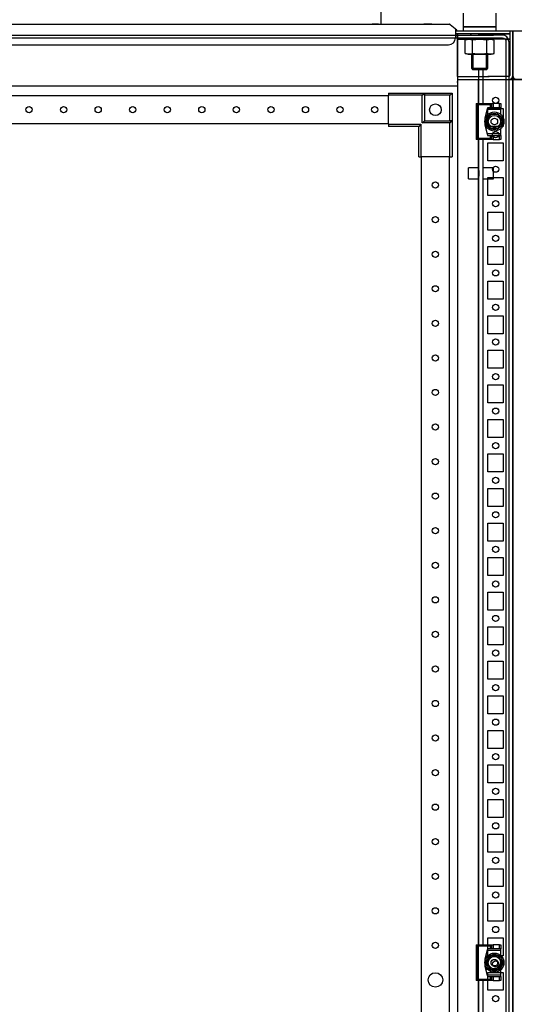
# Model space of a CAD drawing. Header units: inches. Extents: x 614 to 6314, y 704 to 4696.
# Tile 57 of 78: x 3690 to 4048, y 2650 to 3362. Entities that reach past the tile are written whole.
import ezdxf

# ---------------------------------------------------------------- set-up
doc = ezdxf.new("R2010")
doc.units = ezdxf.units.IN
doc.header["$MEASUREMENT"] = 0
doc.layers.add('HANDLE_ROTARY', color=7, linetype='Continuous')
doc.styles.get("Standard").update_dxf_attribs({"font": 'ARIALN.TTF'})
doc.dimstyles.get("Standard").update_dxf_attribs({"dimtxt": 25, "dimasz": 20, "dimexe": 5, "dimexo": 5, "dimgap": 10, "dimtad": 0, "dimtih": 1, "dimtoh": 1, "dimzin": 0, "dimdsep": 46, "dimtxsty": 'Standard', "dimcen": 10, "dimadec": 0, "dimazin": 0, "dimtfac": 1, "dimtofl": 0, "dimtmove": 0, "dimatfit": 3, "dimfxl": 1, "dimtolj": 1, "dimtzin": 0, "dimarcsym": 0})

# ---------------------------------------------------------------- blocks, each defined once
blk = doc.blocks.new('ENCL_FRONT')
for p, q in [((364, 2114.5), (364, 2104.5)), ((388, 2104.5), (388, 2114.5)), ((-400, 2069.49), (-400, 2101.5)), ((-400, 2101.5), (-358.5, 2101.5)), ((-353.73, 2106.5), (353.36, 2106.5)), ((-353.73, 2106.5), (354.09, 2106.5)), ((302.72, 2106.5), (298.28, 2106.5)), ((341.5, 2106.5), (335.5, 2106.5)), ((354.73, 2106.27), (359.36, 2102.39)), ((358.5, 2102.97), (358.5, 2096.5)), ((358.71, 2101.62), (358.5, 2101.8)), ((358.5, 2101.5), (359.85, 2101.5)), ((358.5, 2101.5), (360, 2101.5)), ((359.36, 2102.39), (358.71, 2101.62)), ((360, 2101.5), (400, 2101.5)), ((388, 2104.5), (364, 2104.5)), ((364, 2104.5), (388, 2104.5)), ((364, 2104.5), (364, 2101.5)), ((382.25, 2104.5), (369.75, 2104.5)), ((382, 2104.5), (370, 2104.5)), ((371.07, 2104.5), (380.93, 2104.5)), ((388, 2101.5), (388, 2104.5)), ((397.9, 2101.5), (397.9, 2069.3)), ((400, 2101.5), (400, 2066.5)), ((-400, 2098.5), (-400, 2098.5)), ((-400, 2098.5), (-400, 2066.5)), ((359.85, 2099.5), (358.5, 2099.5)), ((360, 2099.5), (358.5, 2099.5)), ((375, 2099.5), (358.5, 2099.5)), ((359.85, 2099.5), (359.85, 2099.5)), ((360, 2099.5), (360, 2069.18)), ((382.92, 2099.5), (360, 2099.5)), ((360, 2068.5), (360, 2098.9)), ((360.01, 2098.9), (360, 2098.9)), ((360, 2095.5), (375, 2095.5)), ((360.03, 2098.9), (360.01, 2098.9)), ((367.7, 2095.5), (365.61, 2094.94)), ((365.61, 2085.26), (365.61, 2094.94)), ((384.3, 2095.5), (367.7, 2095.5)), ((369, 2099.5), (370, 2099.5)), ((369.5, 2099.5), (370, 2099.5)), ((370, 2095.5), (369.5, 2095.5)), ((370, 2095.5), (382, 2095.5)), ((370.8, 2085.26), (370.8, 2094.94)), ((375, 2099.5), (383, 2099.5)), ((383, 2095.5), (375, 2095.5)), ((381.2, 2085.26), (381.2, 2094.94)), ((382, 2099.5), (383, 2099.5)), ((382, 2099.5), (382.5, 2099.5)), ((382.5, 2095.5), (382, 2095.5)), ((397.9, 2099.5), (382.92, 2099.5)), ((383, 2099.5), (397, 2099.5)), ((397.9, 2095.5), (383, 2095.5)), ((386.39, 2094.94), (384.3, 2095.5)), ((386.39, 2085.26), (386.39, 2094.94)), ((396.7, 2099.5), (395.5, 2099.5)), ((395.5, 2095.5), (397.5, 2095.5)), ((396.7, 2099.5), (397, 2099.5)), ((397, 2099.5), (397.9, 2099.5)), ((397.5, 2095.5), (397, 2095.5)), ((397.5, 2099.5), (397.5, 2099.5)), ((397.9, 2098.51), (397.94, 2098.51)), ((397.94, 2098.51), (397.97, 2098.51)), ((397.97, 2098.51), (397.99, 2098.51)), ((397.99, 2098.51), (398, 2098.51)), ((-353.5, 2091.5), (353.5, 2091.5)), ((365.61, 2085.26), (367.7, 2084.7)), ((367.7, 2084.7), (384.3, 2084.7)), ((370, 2084.7), (382, 2084.7)), ((370, 2084.7), (370, 2074.57)), ((371.07, 2084.7), (371.07, 2073.5)), ((380.93, 2073.5), (380.93, 2084.7)), ((382, 2074.57), (382, 2084.7)), ((384.3, 2084.7), (386.39, 2085.26)), ((370, 2074.57), (382, 2074.57)), ((370, 2074.57), (371.07, 2073.5)), ((380.93, 2073.5), (371.07, 2073.5)), ((380.93, 2073.5), (382, 2074.57)), ((-400, 2066.5), (-400, 171.5)), ((-375, 2066.5), (-400, 2066.5)), ((-400, 2066.5), (-385.25, 2066.5)), ((360, 2068.5), (360, 2061.57)), ((360, 2068.5), (382.92, 2068.5)), ((360, 2066.5), (400, 2066.5)), ((360, 2065.73), (360, 2065.17)), ((375, 2066.5), (375, 171.5)), ((375, 2066.5), (400, 2066.5)), ((397.1, 2068.5), (382, 2068.5)), ((393, 2068.5), (382, 2068.5)), ((389.75, 2068.5), (385.25, 2068.5)), ((385.25, 2066.5), (389.75, 2066.5)), ((397.9, 2069.49), (397.94, 2069.49)), ((400, 2069.49), (400, 2069.49)), ((400, 171.5), (400, 2066.5)), ((360, 2061.57), (-360, 2061.57)), ((360, 2065.17), (360, 2064.87)), ((360, 2064.23), (360, 2064.87)), ((360, 2064.2), (360, 2064.23)), ((360, 2061.57), (360, 171.5)), ((382, 2032.5), (382, 2045.5)), ((382, 2045.5), (393, 2045.5)), ((393, 2045.5), (393, 2032.5)), ((393, 2032.5), (382, 2032.5)), ((382, 2007.5), (382, 2020.5)), ((382, 2020.5), (393, 2020.5)), ((393, 2020.5), (393, 2007.5)), ((393, 2007.5), (382, 2007.5)), ((382, 1982.5), (382, 1995.5)), ((382, 1995.5), (393, 1995.5)), ((393, 1995.5), (393, 1982.5)), ((393, 1982.5), (382, 1982.5)), ((382, 1957.5), (382, 1970.5)), ((382, 1970.5), (393, 1970.5)), ((393, 1970.5), (393, 1957.5)), ((393, 1957.5), (382, 1957.5)), ((382, 1932.5), (382, 1945.5)), ((382, 1945.5), (393, 1945.5)), ((393, 1945.5), (393, 1932.5)), ((393, 1932.5), (382, 1932.5)), ((382, 1907.5), (382, 1920.5)), ((382, 1920.5), (393, 1920.5)), ((393, 1920.5), (393, 1907.5)), ((393, 1907.5), (382, 1907.5)), ((382, 1882.5), (382, 1895.5)), ((382, 1895.5), (393, 1895.5)), ((393, 1895.5), (393, 1882.5)), ((393, 1882.5), (382, 1882.5)), ((382, 1857.5), (382, 1870.5)), ((382, 1870.5), (393, 1870.5)), ((393, 1870.5), (393, 1857.5)), ((393, 1857.5), (382, 1857.5)), ((382, 1832.5), (382, 1845.5)), ((382, 1845.5), (393, 1845.5)), ((393, 1845.5), (393, 1832.5)), ((393, 1832.5), (382, 1832.5)), ((382, 1807.5), (382, 1820.5)), ((382, 1820.5), (393, 1820.5)), ((393, 1820.5), (393, 1807.5)), ((393, 1807.5), (382, 1807.5)), ((382, 1782.5), (382, 1795.5)), ((382, 1795.5), (393, 1795.5)), ((393, 1795.5), (393, 1782.5)), ((393, 1782.5), (382, 1782.5)), ((382, 1757.5), (382, 1770.5)), ((382, 1770.5), (393, 1770.5)), ((393, 1770.5), (393, 1757.5)), ((393, 1757.5), (382, 1757.5)), ((382, 1732.5), (382, 1745.5)), ((382, 1745.5), (393, 1745.5)), ((393, 1745.5), (393, 1732.5)), ((393, 1732.5), (382, 1732.5)), ((382, 1707.5), (382, 1720.5)), ((382, 1720.5), (393, 1720.5)), ((393, 1720.5), (393, 1707.5)), ((393, 1707.5), (382, 1707.5)), ((382, 1682.5), (382, 1695.5)), ((382, 1695.5), (393, 1695.5)), ((393, 1695.5), (393, 1682.5)), ((393, 1682.5), (382, 1682.5)), ((382, 1657.5), (382, 1670.5)), ((382, 1670.5), (393, 1670.5)), ((393, 1670.5), (393, 1657.5)), ((393, 1657.5), (382, 1657.5)), ((382, 1632.5), (382, 1645.5)), ((382, 1645.5), (393, 1645.5)), ((393, 1645.5), (393, 1632.5)), ((393, 1632.5), (382, 1632.5)), ((382, 1607.5), (382, 1620.5)), ((382, 1620.5), (393, 1620.5)), ((393, 1620.5), (393, 1607.5)), ((393, 1607.5), (382, 1607.5)), ((382, 1582.5), (382, 1595.5)), ((382, 1595.5), (393, 1595.5)), ((393, 1595.5), (393, 1582.5)), ((393, 1582.5), (382, 1582.5)), ((382, 1557.5), (382, 1570.5)), ((382, 1570.5), (393, 1570.5)), ((393, 1570.5), (393, 1557.5)), ((393, 1557.5), (382, 1557.5)), ((382, 1532.5), (382, 1545.5)), ((382, 1545.5), (393, 1545.5)), ((393, 1545.5), (393, 1532.5)), ((393, 1532.5), (382, 1532.5)), ((382, 1507.5), (382, 1520.5)), ((382, 1520.5), (393, 1520.5)), ((393, 1520.5), (393, 1507.5)), ((393, 1507.5), (382, 1507.5)), ((382, 1482.5), (382, 1495.5)), ((382, 1495.5), (393, 1495.5)), ((393, 1495.5), (393, 1482.5)), ((393, 1482.5), (382, 1482.5)), ((382, 1457.5), (382, 1470.5)), ((382, 1470.5), (393, 1470.5)), ((393, 1470.5), (393, 1457.5)), ((393, 1457.5), (382, 1457.5)), ((382, 1432.5), (382, 1445.5)), ((382, 1445.5), (393, 1445.5)), ((393, 1445.5), (393, 1432.5)), ((393, 1432.5), (382, 1432.5)), ((382, 1407.5), (382, 1420.5)), ((382, 1420.5), (393, 1420.5)), ((393, 1420.5), (393, 1407.5)), ((393, 1407.5), (382, 1407.5))]:
    blk.add_line(p, q)
for centre in [(387.5, 2051.4), (387.5, 2026.5), (387.5, 2001.5), (387.5, 1976.5), (387.5, 1951.5), (387.5, 1926.5), (387.5, 1901.5), (387.5, 1876.5), (387.5, 1851.5), (387.5, 1826.5), (387.5, 1801.5), (387.5, 1776.5), (387.5, 1751.5), (387.5, 1726.5), (387.5, 1701.5), (387.5, 1676.5), (387.5, 1651.5), (387.5, 1626.5), (387.5, 1601.5), (387.5, 1576.5), (387.5, 1551.5), (387.5, 1526.5), (387.5, 1501.5), (387.5, 1476.5), (387.5, 1451.5), (387.5, 1426.5), (387.5, 1401.5)]:
    blk.add_circle(centre, 2.25)
for centre, radius, start, end in [((354.09, 2105.5), 1, 50, 90), ((353.5, 2096.5), 5, 270, 0), ((368.88, 2082.54), 12.83, 101.45405, 104.794), ((368.34, 2085.22), 10.1, 97.25185, 101.45405), ((368.24, 2085.98), 9.33, 93.51871, 97.25185), ((368.2, 2086.58), 8.73, 90, 93.51871), ((368.2, 2086.58), 8.73, 89.54305, 90), ((368.2, 2086.54), 8.77, 85.87993, 89.54305), ((368.16, 2085.89), 9.42, 82.45854, 85.87993), ((368.06, 2085.13), 10.18, 78.4273, 82.45854), ((367.52, 2082.5), 12.87, 75.206, 78.4273), ((377.35, 2046.04), 49.34, 95.929, 97.63074), ((376.27, 2056.5), 38.82, 93.76615, 95.929), ((376.07, 2059.47), 35.85, 91.83054, 93.76615), ((376, 2061.77), 33.55, 89.76216, 91.83054), ((376, 2061.62), 33.69, 87.85704, 89.76216), ((375.9, 2059.11), 36.2, 86.08416, 87.85704), ((375.7, 2056.18), 39.14, 84.01026, 86.08416), ((374.63, 2045.91), 49.47, 82.36926, 84.01026), ((384.47, 2082.54), 12.83, 101.45405, 104.794), ((383.93, 2085.22), 10.1, 97.25185, 101.45405), ((383.83, 2085.98), 9.33, 93.51871, 97.25185), ((383.79, 2086.58), 8.73, 90, 93.51871), ((383.79, 2086.58), 8.73, 89.54305, 90), ((383.79, 2086.54), 8.77, 85.87993, 89.54305), ((383.75, 2085.89), 9.42, 82.45854, 85.87993), ((383.65, 2085.13), 10.18, 78.4273, 82.45854), ((383.11, 2082.5), 12.87, 75.206, 78.4273), ((368.89, 2097.7), 12.87, 255.206, 258.4273), ((368.35, 2095.07), 10.18, 258.4273, 262.45854), ((368.25, 2094.31), 9.42, 262.45854, 265.87993), ((368.2, 2093.66), 8.77, 265.87993, 269.54305), ((368.2, 2093.62), 8.73, 269.54305, 270), ((368.2, 2093.62), 8.73, 270, 273.51871), ((368.17, 2094.22), 9.33, 273.51871, 277.25185), ((368.07, 2094.98), 10.1, 277.25185, 281.45405), ((367.53, 2097.66), 12.83, 281.45405, 284.794), ((377.37, 2134.29), 49.47, 262.36926, 264.01026), ((376.29, 2124.02), 39.14, 264.01026, 266.08416), ((376.09, 2121.09), 36.2, 266.08416, 267.85704), ((376, 2118.58), 33.69, 267.85704, 269.76216), ((376, 2118.43), 33.55, 269.76216, 271.83054), ((375.93, 2120.73), 35.85, 271.83054, 273.76615), ((375.73, 2123.7), 38.82, 273.76615, 275.929), ((374.64, 2134.16), 49.34, 275.929, 277.63074), ((384.48, 2097.7), 12.87, 255.206, 258.4273), ((383.94, 2095.07), 10.18, 258.4273, 262.45854), ((383.84, 2094.31), 9.42, 262.45854, 265.87993), ((383.79, 2093.66), 8.77, 265.87993, 269.54305), ((383.79, 2093.62), 8.73, 269.54305, 270), ((383.79, 2093.62), 8.73, 270, 273.51871), ((383.76, 2094.22), 9.33, 273.51871, 277.25185), ((383.66, 2094.98), 10.1, 277.25185, 281.45405), ((383.12, 2097.66), 12.83, 281.45405, 284.794), ((-397.2, 2069.3), 2.8, 180, 270), ((397.1, 2069.3), 0.8, 270, 360), ((397.2, 2069.3), 2.8, 270, 0)]:
    blk.add_arc(centre, radius, start, end)
blk = doc.blocks.new('DOOR_FRONT')
for p, q in [((-386, 0), (386, 0)), ((386, 0), (386, 0)), ((392.5, 0), (386, 0)), ((392.5, 0), (392.5, 0)), ((392.5, 0), (392.5, 0)), ((394.22, -0.34), (392.5, 0)), ((-386, -2), (386, -2)), ((386, -2), (386, -2)), ((386, -2), (392.5, -2)), ((392.5, -2), (392.5, -2)), ((392.5, -2), (393.46, -2.19)), ((393.46, -2.19), (394.27, -2.73)), ((395.68, -1.32), (394.22, -0.34)), ((394.27, -2.73), (394.81, -3.54)), ((394.81, -3.54), (395, -4.5)), ((395, -4.5), (395, -1962.5)), ((396.66, -2.78), (395.68, -1.32)), ((397, -4.5), (396.66, -2.78)), ((397, -4.5), (397, -1962.5)), ((378.5, -24.5), (375.5, -24.5)), ((375.5, -49.5), (375.5, -24.5)), ((378.5, -49.5), (378.5, -24.5)), ((310, -42), (336, -42)), ((310, -42), (310, -43.5)), ((334.5, -43.5), (336, -42)), ((336, -42), (336, -62)), ((336, -43.5), (336, -42)), ((336, -42), (356, -42)), ((355.1, -42.9), (355.38, -42.62)), ((355.38, -42.62), (355.63, -42.37)), ((355.63, -42.37), (355.79, -42.21)), ((355.79, -42.21), (355.91, -42.09)), ((355.91, -42.09), (355.98, -42.02)), ((355.98, -42.02), (356, -42)), ((356, -42), (356, -62)), ((310, -44), (-310, -44)), ((310, -64.5), (310, -43.5)), ((334.5, -43.5), (310, -43.5)), ((334.5, -63.5), (334.5, -43.5)), ((354.5, -43.5), (336, -43.5)), ((336, -43.5), (336, -62)), ((354.5, -43.5), (354.8, -43.2)), ((354.5, -62), (354.5, -43.5)), ((354.8, -43.2), (355.1, -42.9)), ((373.41, -49.5), (384.81, -49.5)), ((373.41, -49.5), (375.31, -49.5)), ((374.41, -50.5), (373.41, -49.5)), ((373.41, -49.5), (373.41, -75.5)), ((375.31, -49.5), (375.5, -49.5)), ((378.5, -49.5), (378.81, -49.5)), ((384.81, -49.5), (383.81, -50.5)), ((384.81, -49.5), (385.81, -49.5)), ((384.81, -52.5), (384.81, -49.5)), ((390.41, -49.5), (385.81, -49.5)), ((385.81, -49.5), (385.81, -52.5)), ((390.41, -49.5), (391.41, -49.5)), ((390.41, -52.5), (390.41, -49.5)), ((391.41, -49.5), (391.41, -52.5)), ((383.81, -50.5), (374.41, -50.5)), ((374.41, -50.5), (374.41, -74.5)), ((381.61, -52.5), (379.61, -60)), ((381.34, -53.5), (379.61, -60)), ((381.61, -52.5), (381.34, -53.5)), ((381.34, -53.5), (391.41, -53.5)), ((391.41, -52.5), (381.61, -52.5)), ((383.81, -52.5), (381.61, -52.5)), ((383.81, -52.5), (383.81, -50.5)), ((384.81, -52.5), (383.81, -52.5)), ((385.81, -52.5), (384.81, -52.5)), ((390.41, -52.5), (385.81, -52.5)), ((391.41, -52.5), (390.41, -52.5)), ((391.41, -53.5), (391.41, -52.5)), ((391.41, -57.54), (391.41, -53.5)), ((-310, -64), (310, -64)), ((334.5, -63.5), (336, -62)), ((354.5, -63.5), (334.5, -63.5)), ((336, -62), (356, -62)), ((336, -62), (354.5, -62)), ((354.5, -63.5), (356, -62)), ((356, -62), (354.5, -62)), ((354.5, -88), (354.5, -63.5)), ((356, -62), (356, -88)), ((379.61, -60), (379.61, -65)), ((383.72, -57.5), (380.83, -62.5)), ((381.54, -61.28), (380.83, -62.5)), ((380.83, -62.5), (383.72, -67.5)), ((380.83, -62.5), (381.22, -63.17)), ((381.22, -63.17), (381.61, -63.85)), ((382.25, -60.05), (381.54, -61.28)), ((381.61, -63.85), (381.96, -64.45)), ((382.59, -59.45), (382.25, -60.05)), ((382.94, -58.85), (382.59, -59.45)), ((383.33, -58.17), (382.94, -58.85)), ((383.72, -57.5), (383.33, -58.17)), ((389.49, -57.5), (383.72, -57.5)), ((385.13, -57.5), (383.72, -57.5)), ((386.54, -57.5), (385.13, -57.5)), ((387.24, -57.5), (386.54, -57.5)), ((387.94, -57.5), (387.24, -57.5)), ((388.72, -57.5), (387.94, -57.5)), ((389.49, -57.5), (388.72, -57.5)), ((388.99, -62.5), (388.99, -62.5)), ((392.38, -62.5), (389.49, -57.5)), ((390.2, -58.72), (389.49, -57.5)), ((389.49, -67.5), (392.38, -62.5)), ((390.91, -59.95), (390.2, -58.72)), ((391.25, -60.55), (390.91, -59.95)), ((390.97, -64.95), (391.68, -63.72)), ((391.6, -61.15), (391.25, -60.55)), ((391.99, -61.83), (391.6, -61.15)), ((391.68, -63.72), (392.38, -62.5)), ((392.38, -62.5), (391.99, -61.83)), ((310, -64.5), (310, -66)), ((310, -64.5), (333.5, -64.5)), ((332, -66), (310, -66)), ((333.5, -64.5), (332, -66)), ((332, -88), (332, -66)), ((333.5, -64.5), (333.5, -88)), ((379.61, -65), (381.34, -71.5)), ((379.61, -65), (381.61, -72.5)), ((381.96, -64.45), (382.31, -65.05)), ((382.31, -65.05), (383.02, -66.28)), ((383.02, -66.28), (383.72, -67.5)), ((383.72, -67.5), (389.49, -67.5)), ((383.72, -67.5), (384.5, -67.5)), ((384.5, -67.5), (385.28, -67.5)), ((385.28, -67.5), (385.97, -67.5)), ((385.97, -67.5), (386.67, -67.5)), ((386.67, -67.5), (388.08, -67.5)), ((388.08, -67.5), (389.49, -67.5)), ((389.49, -67.5), (389.88, -66.83)), ((389.88, -66.83), (390.27, -66.15)), ((390.27, -66.15), (390.62, -65.55)), ((390.62, -65.55), (390.97, -64.95)), ((391.41, -71.5), (391.41, -67.46)), ((373.41, -75.5), (374.41, -74.5)), ((384.81, -75.5), (373.41, -75.5)), ((375.31, -75.5), (373.41, -75.5)), ((374.41, -74.5), (383.81, -74.5)), ((375.5, -75.5), (375.31, -75.5)), ((375.5, -658), (375.5, -75.5)), ((378.5, -658), (378.5, -75.5)), ((378.81, -75.5), (378.5, -75.5)), ((391.41, -71.5), (381.34, -71.5)), ((381.34, -71.5), (381.61, -72.5)), ((381.61, -72.5), (383.81, -72.5)), ((381.61, -72.5), (391.41, -72.5)), ((383.81, -74.5), (383.81, -72.5)), ((383.81, -72.5), (384.81, -72.5)), ((383.81, -74.5), (384.81, -75.5)), ((384.81, -72.5), (385.81, -72.5)), ((384.81, -75.5), (384.81, -72.5)), ((385.81, -75.5), (384.81, -75.5)), ((385.81, -72.5), (390.41, -72.5)), ((385.81, -72.5), (385.81, -75.5)), ((385.81, -75.5), (390.41, -75.5)), ((390.41, -72.5), (391.41, -72.5)), ((390.41, -75.5), (390.41, -72.5)), ((391.41, -75.5), (390.41, -75.5)), ((391.41, -72.5), (391.41, -71.5)), ((391.41, -72.5), (391.41, -75.5)), ((332, -88), (333.5, -88)), ((354.5, -88), (333.5, -88)), ((333.99, -1879), (333.99, -88)), ((353.99, -88), (353.99, -1879)), ((354.5, -88), (356, -88)), ((368, -104), (368, -96)), ((375.5, -96), (368, -96)), ((375.5, -104), (375.5, -96)), ((375.5, -98), (375.5, -102)), ((378.5, -104), (378.5, -96)), ((386, -96), (378.5, -96)), ((378.5, -102), (378.5, -98)), ((386, -104), (386, -96)), ((368, -104), (375.5, -104)), ((378.5, -104), (386, -104)), ((373.41, -658), (384.81, -658)), ((373.41, -658), (375.31, -658)), ((374.41, -659), (373.41, -658)), ((373.41, -658), (373.41, -684)), ((383.81, -659), (374.41, -659)), ((374.41, -659), (374.41, -683)), ((375.31, -658), (375.5, -658)), ((378.5, -658), (378.81, -658)), ((381.61, -661), (379.61, -668.5)), ((381.34, -662), (379.61, -668.5)), ((381.61, -661), (381.34, -662)), ((381.34, -662), (391.41, -662)), ((391.41, -661), (381.61, -661)), ((383.81, -661), (381.61, -661)), ((384.81, -658), (383.81, -659)), ((383.81, -661), (383.81, -659)), ((384.81, -661), (383.81, -661)), ((384.81, -658), (385.81, -658)), ((384.81, -661), (384.81, -658)), ((385.81, -661), (384.81, -661)), ((390.41, -658), (385.81, -658)), ((385.81, -658), (385.81, -661)), ((390.41, -661), (385.81, -661)), ((390.41, -658), (391.41, -658)), ((390.41, -661), (390.41, -658)), ((391.41, -661), (390.41, -661)), ((391.41, -658), (391.41, -661)), ((391.41, -662), (391.41, -661)), ((391.41, -666.04), (391.41, -662)), ((379.61, -668.5), (379.61, -673.5)), ((383.72, -666), (380.83, -671)), ((382.25, -668.55), (381.54, -669.78)), ((382.59, -667.95), (382.25, -668.55)), ((382.94, -667.35), (382.59, -667.95)), ((383.33, -666.67), (382.94, -667.35)), ((383.72, -666), (383.33, -666.67)), ((389.49, -666), (383.72, -666)), ((385.13, -666), (383.72, -666)), ((386.54, -666), (385.13, -666)), ((387.24, -666), (386.54, -666)), ((387.94, -666), (387.24, -666)), ((388.72, -666), (387.94, -666)), ((389.49, -666), (388.72, -666)), ((392.38, -671), (389.49, -666)), ((390.2, -667.22), (389.49, -666)), ((390.91, -668.45), (390.2, -667.22)), ((391.25, -669.05), (390.91, -668.45)), ((391.6, -669.65), (391.25, -669.05)), ((379.61, -673.5), (381.34, -680)), ((379.61, -673.5), (381.61, -681)), ((381.54, -669.78), (380.83, -671)), ((380.83, -671), (383.72, -676)), ((380.83, -671), (381.22, -671.67)), ((381.22, -671.67), (381.61, -672.35)), ((381.61, -672.35), (381.96, -672.95)), ((381.96, -672.95), (382.31, -673.55)), ((382.31, -673.55), (383.02, -674.78)), ((383.02, -674.78), (383.72, -676)), ((383.72, -676), (389.49, -676)), ((383.72, -676), (384.5, -676)), ((384.5, -676), (385.28, -676)), ((385.28, -676), (385.97, -676)), ((385.97, -676), (386.67, -676)), ((386.67, -676), (388.08, -676)), ((388.08, -676), (389.49, -676)), ((388.99, -671), (388.99, -671)), ((389.49, -676), (392.38, -671)), ((389.49, -676), (389.88, -675.33)), ((389.88, -675.33), (390.27, -674.65)), ((390.27, -674.65), (390.62, -674.05)), ((390.62, -674.05), (390.97, -673.45)), ((390.97, -673.45), (391.68, -672.22)), ((391.41, -680), (391.41, -675.96)), ((391.99, -670.33), (391.6, -669.65)), ((391.68, -672.22), (392.38, -671)), ((392.38, -671), (391.99, -670.33)), ((373.41, -684), (374.41, -683)), ((374.41, -683), (383.81, -683)), ((391.41, -680), (381.34, -680)), ((381.34, -680), (381.61, -681)), ((381.61, -681), (383.81, -681)), ((381.61, -681), (391.41, -681)), ((383.81, -683), (383.81, -681)), ((383.81, -681), (384.81, -681)), ((383.81, -683), (384.81, -684)), ((384.81, -681), (385.81, -681)), ((384.81, -684), (384.81, -681)), ((385.81, -681), (390.41, -681)), ((385.81, -681), (385.81, -684)), ((390.41, -681), (391.41, -681)), ((390.41, -684), (390.41, -681)), ((391.41, -681), (391.41, -680)), ((391.41, -681), (391.41, -684)), ((384.81, -684), (373.41, -684)), ((375.31, -684), (373.41, -684)), ((375.5, -684), (375.31, -684)), ((375.5, -878), (375.5, -684)), ((378.5, -878), (378.5, -684)), ((378.81, -684), (378.5, -684)), ((385.81, -684), (384.81, -684)), ((385.81, -684), (390.41, -684)), ((391.41, -684), (390.41, -684))]:
    blk.add_line(p, q)
for centre, radius in [((344, -54), 4.25), ((50, -54), 2.25), ((75, -54), 2.25), ((100, -54), 2.25), ((125, -54), 2.25), ((150, -54), 2.25), ((175, -54), 2.25), ((200, -54), 2.25), ((225, -54), 2.25), ((250, -54), 2.25), ((275, -54), 2.25), ((300, -54), 2.25), ((386.61, -62.5), 6.9), ((386.61, -62.5), 5.92), ((386.61, -62.5), 4.45), ((386.61, -62.5), 2.39), ((343.99, -108.5), 2.25), ((343.99, -133.5), 2.25), ((343.99, -158.5), 2.25), ((343.99, -183.5), 2.25), ((343.99, -208.5), 2.25), ((343.99, -233.5), 2.25), ((343.99, -258.5), 2.25), ((343.99, -283.5), 2.25), ((343.99, -308.5), 2.25), ((343.99, -333.5), 2.25), ((343.99, -358.5), 2.25), ((343.99, -383.5), 2.25), ((343.99, -408.5), 2.25), ((343.99, -433.5), 2.25), ((343.99, -458.5), 2.25), ((343.99, -483.5), 2.25), ((343.99, -508.5), 2.25), ((343.99, -533.5), 2.25), ((343.99, -558.5), 2.25), ((343.99, -583.5), 2.25), ((343.99, -608.5), 2.25), ((343.99, -633.5), 2.25), ((343.99, -658.5), 2.25), ((386.61, -671), 6.9), ((386.61, -671), 5.92), ((386.61, -671), 4.45), ((386.61, -671), 2.39), ((343.99, -683.5), 5.25)]:
    blk.add_circle(centre, radius)
blk = doc.blocks.new('TOP_FAN_FRONT')
at = {"linetype": 'Continuous'}
for p, q in [((-304.8, 282.7), (304.8, 282.7)), ((-304.8, 0), (-304.8, 282.7)), ((304.8, 27.38), (304.8, 282.7)), ((304.8, 0), (304.8, 282.7))]:
    blk.add_line(p, q, dxfattribs=at)
blk.add_line((-304.8, 0), (304.8, 0))
for points in [[(-304.8, 237.6), (-314.11, 237.6), (-314.11, 240.97, -0.219797), (-311.88, 245.8), (-304.8, 251.83)], [(-263.18, 237.6), (-263.18, 239.13, -0.414214), (-250.48, 251.83), (-205.08, 251.83, -0.414214), (-192.38, 239.13), (-192.38, 237.6), (-263.18, 237.6)], [(-110.78, 237.6), (-110.78, 239.13, -0.414214), (-98.08, 251.83), (-52.68, 251.83, -0.414214), (-39.98, 239.13), (-39.98, 237.6), (-110.78, 237.6)], [(110.78, 237.6), (110.78, 239.13, 0.414214), (98.08, 251.83), (52.68, 251.83, 0.414214), (39.98, 239.13), (39.98, 237.6), (110.78, 237.6)], [(263.18, 237.6), (263.18, 239.13, 0.414214), (250.48, 251.83), (205.08, 251.83, 0.414214), (192.38, 239.13), (192.38, 237.6), (263.18, 237.6)], [(304.8, 237.6), (314.11, 237.6), (314.11, 240.97, 0.219797), (311.88, 245.8), (304.8, 251.83)], [(-304.8, 196.45), (-314.11, 196.45), (-314.11, 199.82, -0.219797), (-311.88, 204.66), (-304.8, 210.68)], [(-263.18, 196.45), (-263.18, 197.98, -0.414214), (-250.48, 210.68), (-205.08, 210.68, -0.414214), (-192.38, 197.98), (-192.38, 196.45), (-263.18, 196.45)], [(-110.78, 196.45), (-110.78, 197.98, -0.414214), (-98.08, 210.68), (-52.68, 210.68, -0.414214), (-39.98, 197.98), (-39.98, 196.45), (-110.78, 196.45)], [(110.78, 196.45), (110.78, 197.98, 0.414214), (98.08, 210.68), (52.68, 210.68, 0.414214), (39.98, 197.98), (39.98, 196.45), (110.78, 196.45)], [(263.18, 196.45), (263.18, 197.98, 0.414214), (250.48, 210.68), (205.08, 210.68, 0.414214), (192.38, 197.98), (192.38, 196.45), (263.18, 196.45)], [(304.8, 196.45), (314.11, 196.45), (314.11, 199.82, 0.219797), (311.88, 204.66), (304.8, 210.68)], [(-304.8, 155.3), (-314.11, 155.3), (-314.11, 158.67, -0.219797), (-311.88, 163.51), (-304.8, 169.53)], [(-263.18, 155.3), (-263.18, 156.83, -0.414214), (-250.48, 169.53), (-205.08, 169.53, -0.414214), (-192.38, 156.83), (-192.38, 155.3), (-263.18, 155.3)], [(-110.78, 155.3), (-110.78, 156.83, -0.414214), (-98.08, 169.53), (-52.68, 169.53, -0.414214), (-39.98, 156.83), (-39.98, 155.3), (-110.78, 155.3)], [(110.78, 155.3), (110.78, 156.83, 0.414214), (98.08, 169.53), (52.68, 169.53, 0.414214), (39.98, 156.83), (39.98, 155.3), (110.78, 155.3)], [(263.18, 155.3), (263.18, 156.83, 0.414214), (250.48, 169.53), (205.08, 169.53, 0.414214), (192.38, 156.83), (192.38, 155.3), (263.18, 155.3)], [(304.8, 155.3), (314.11, 155.3), (314.11, 158.67, 0.219797), (311.88, 163.51), (304.8, 169.53)], [(-304.8, 114.15), (-314.11, 114.15), (-314.11, 117.52, -0.219797), (-311.88, 122.36), (-304.8, 128.38)], [(-263.18, 114.15), (-263.18, 115.68, -0.414214), (-250.48, 128.38), (-205.08, 128.38, -0.414214), (-192.38, 115.68), (-192.38, 114.15), (-263.18, 114.15)], [(-110.78, 114.15), (-110.78, 115.68, -0.414214), (-98.08, 128.38), (-52.68, 128.38, -0.414214), (-39.98, 115.68), (-39.98, 114.15), (-110.78, 114.15)], [(110.78, 114.15), (110.78, 115.68, 0.414214), (98.08, 128.38), (52.68, 128.38, 0.414214), (39.98, 115.68), (39.98, 114.15), (110.78, 114.15)], [(263.18, 114.15), (263.18, 115.68, 0.414214), (250.48, 128.38), (205.08, 128.38, 0.414214), (192.38, 115.68), (192.38, 114.15), (263.18, 114.15)], [(304.8, 114.15), (314.11, 114.15), (314.11, 117.52, 0.219797), (311.88, 122.36), (304.8, 128.38)], [(-304.8, 73), (-314.11, 73), (-314.11, 76.38, -0.219797), (-311.88, 81.21), (-304.8, 87.24)], [(-263.18, 73), (-263.18, 74.54, -0.414214), (-250.48, 87.24), (-205.08, 87.24, -0.414214), (-192.38, 74.54), (-192.38, 73), (-263.18, 73)], [(-110.78, 73), (-110.78, 74.54, -0.414214), (-98.08, 87.24), (-52.68, 87.24, -0.414214), (-39.98, 74.54), (-39.98, 73), (-110.78, 73)], [(110.78, 73), (110.78, 74.54, 0.414214), (98.08, 87.24), (52.68, 87.24, 0.414214), (39.98, 74.54), (39.98, 73), (110.78, 73)], [(263.18, 73), (263.18, 74.54, 0.414214), (250.48, 87.24), (205.08, 87.24, 0.414214), (192.38, 74.54), (192.38, 73), (263.18, 73)], [(304.8, 73), (314.11, 73), (314.11, 76.38, 0.219797), (311.88, 81.21), (304.8, 87.24)], [(-304.8, 31.86), (-314.11, 31.86), (-314.11, 35.23, -0.219797), (-311.88, 40.06), (-304.8, 46.09)], [(-263.18, 31.86), (-263.18, 33.39, -0.414214), (-250.48, 46.09), (-205.08, 46.09, -0.414214), (-192.38, 33.39), (-192.38, 31.86), (-263.18, 31.86)], [(-110.78, 31.86), (-110.78, 33.39, -0.414214), (-98.08, 46.09), (-52.68, 46.09, -0.414214), (-39.98, 33.39), (-39.98, 31.86), (-110.78, 31.86)], [(110.78, 31.86), (110.78, 33.39, 0.414214), (98.08, 46.09), (52.68, 46.09, 0.414214), (39.98, 33.39), (39.98, 31.86), (110.78, 31.86)], [(263.18, 31.86), (263.18, 33.39, 0.414214), (250.48, 46.09), (205.08, 46.09, 0.414214), (192.38, 33.39), (192.38, 31.86), (263.18, 31.86)], [(304.8, 31.86), (314.11, 31.86), (314.11, 35.23, 0.219797), (311.88, 40.06), (304.8, 46.09)]]:
    blk.add_lwpolyline(points, format="xyb", dxfattribs=at)
blk = doc.blocks.new('*D56')
at = {"color": 0, "linetype": 'Continuous', "lineweight": -2, "transparency": 16777216}
for p, q in [((3246.84, 3373.9), (3246.84, 3786.52)), ((4846.84, 3358.71), (4846.84, 3786.52)), ((3266.84, 3781.52), (3885.81, 3781.52)), ((4826.84, 3781.52), (4094.28, 3781.52))]:
    blk.add_line(p, q, dxfattribs=at)
at = {"color": 0, "linetype": 'Continuous', "transparency": 16777216}
for points in [[(3266.84, 3784.86), (3266.84, 3778.19), (3246.84, 3781.52)], [(4826.84, 3784.86), (4826.84, 3778.19), (4846.84, 3781.52)]]:
    blk.add_solid(points, dxfattribs=at)
at = {"layer": 'DEFPOINTS', "color": 0, "linetype": 'Continuous', "transparency": 16777216}
for p in [(3246.84, 3781.52), (3246.84, 3368.9), (4846.84, 3353.71)]:
    blk.add_point(p, dxfattribs=at)
at = {"color": 0, "linetype": 'Continuous', "transparency": 16777216, "insert": (3990.04, 3781.52), "char_height": 25, "attachment_point": 5}
blk.add_mtext('\\A1;1600.00 [63.0"]', dxfattribs=at)

msp = doc.modelspace()

# ---------------------------------------------------------------- block references
for name, p in [('TOP_FAN_FRONT', (3646.66, 3358.712)), ('ENCL_FRONT', (3646.842, 1252.212)), ('ENCL_FRONT', (4446.842, 1252.212))]:
    msp.add_blockref(name, p)
at = {"layer": 'HANDLE_ROTARY'}
msp.add_blockref('DOOR_FRONT', (3646.842, 3350.712), dxfattribs=at)

# ---------------------------------------------------------------- dimensions: what is measured, and where the dimension line sits
at = {"linetype": 'Continuous'}
dim = msp.add_linear_dim(base=(3246.842, 3781.524), p1=(4846.842, 3353.712), p2=(3246.842, 3368.904), angle=180, dimstyle='Standard', dxfattribs=at)
dim.commit()
dim.dimension.update_dxf_attribs({"geometry": '*D56', "text_midpoint": (3990.044, 3781.524), "dimtype": 160})

doc.saveas('drawing.dxf')
